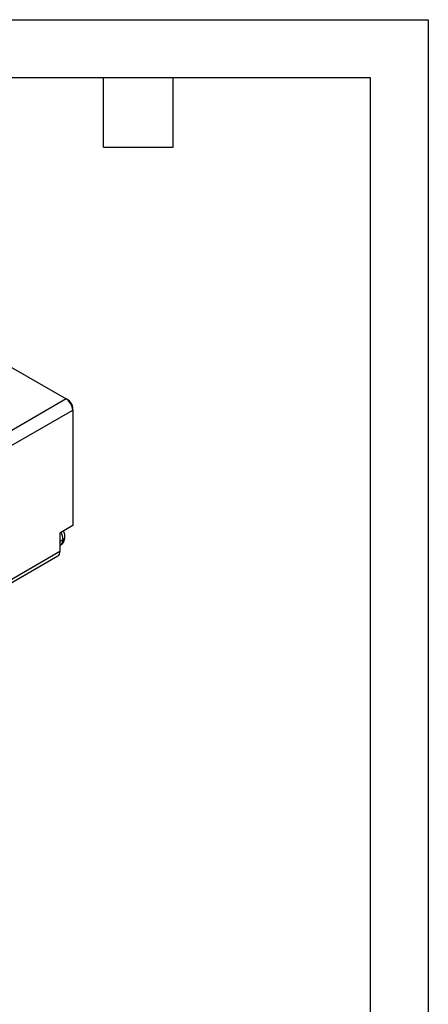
# Model space of a CAD drawing. Header units: millimetres. Extents: x 0 to 559, y 0 to 432.
# Tile 16 of 16: x 469 to 559, y 216 to 432. Entities that reach past the tile are written whole.
import ezdxf

# ---------------------------------------------------------------- set-up
doc = ezdxf.new("R2010")
doc.units = ezdxf.units.MM
doc.header["$LTSCALE"] = 2
doc.layers.add('TEXT', color=140, linetype='Continuous', lineweight=25)

msp = doc.modelspace()

# ---------------------------------------------------------------- linework, layer by layer
at = {"color": 7, "linetype": 'Continuous'}
for p, q in [((0.0049, 431.8053), (558.8049, 431.8053)), ((558.8049, 431.8053), (558.8049, 0.0053))]:
    msp.add_line(p, q, dxfattribs=at)
for p, q in [((464.8334, 357.1084), (479.5081, 348.6369)), ((479.5081, 348.6369), (462.8911, 339.0441)), ((479.8617, 348.4327), (479.5081, 348.6369)), ((464.3053, 336.5946), (480.9223, 346.1874)), ((480.9223, 346.1874), (480.9223, 346.5956)), ((480.9223, 346.1874), (480.9223, 320.8746)), ((480.9223, 320.8746), (478.0939, 319.2418)), ((478.0939, 319.2418), (478.0939, 315.1591)), ((478.0939, 317.4233), (478.7752, 317.8166)), ((479.1743, 318.8227), (479.1453, 318.9411)), ((479.2144, 318.4375), (479.1743, 318.8227)), ((478.0939, 316.51), (478.2159, 316.5804)), ((460.5676, 304.3648), (477.6796, 314.2434)), ((478.0939, 315.1591), (460.9819, 305.2805))]:
    msp.add_line(p, q)
at = {"flags": 128}
msp.add_lwpolyline([(479.1695, 318.0086), (479.1999, 318.1556), (479.2052, 318.4298)], dxfattribs=at)
for centre, radius, start, end in [((477.8519, 346.0476), 3.0736, 2.605478, 57.394522), ((478.6195, 346.4908), 2.3052, 2.605478, 57.394522), ((476.7675, 318.6003), 2.4187, 8.161884, 27.447602), ((477.3551, 318.2), 1.8245, 298.044313, 353.97825), ((477.4391, 317.6765), 1.3434, 305.325858, 5.986322), ((474.9588, 317.6925), 3.8184, 1.861603, 26.608966), ((478.4676, 318.5), 0.7495, 294.230699, 355.218913), ((477.1425, 315.0379), 0.9591, 304.056351, 7.25583)]:
    msp.add_arc(centre, radius, start, end)
at = {"layer": 'TEXT'}
for p, q in [((12.7, 419.1), (546.1, 419.1)), ((487.68, 403.86), (487.68, 419.1)), ((502.92, 403.86), (502.92, 419.1)), ((546.1, 419.1), (546.1, 12.7)), ((487.68, 403.86), (502.92, 403.86))]:
    msp.add_line(p, q, dxfattribs=at)

doc.saveas('drawing.dxf')
